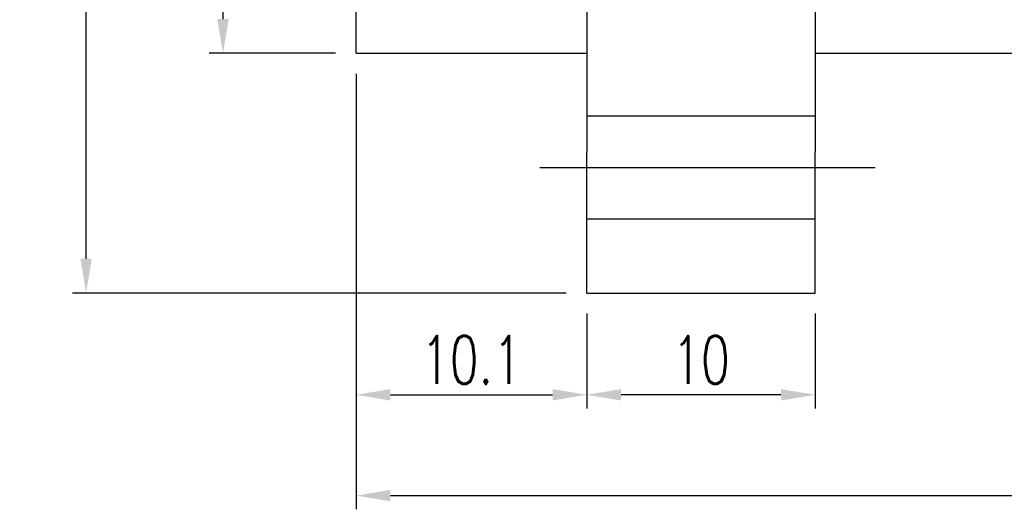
# Model space of a CAD drawing. Header units: millimetres. Extents: x 622 to 790, y 821 to 908.
# Tile 2 of 50: x 690 to 733, y 821 to 842. Entities that reach past the tile are written whole.
import ezdxf
from ezdxf.lldxf.tags import DXFTag

# ---------------------------------------------------------------- set-up
doc = ezdxf.new("R2010")
doc.units = ezdxf.units.MM
doc.header["$LTSCALE"] = 0.1
doc.layers.get('DEFPOINTS').update_dxf_attribs({"linetype": 'CONTINUOUS'})
doc.layers.add('layer 1', color=7, linetype='CONTINUOUS')
doc.styles.add('DIM-7', font='SIMPLEX.shx', dxfattribs={"width": 0.7, "bigfont": 'chineset.shx'})
tags = doc.linetypes.add('DASHED', pattern=[25.72, 12.86, -12.86]).pattern_tags.tags
tags[6:7] = [DXFTag(74, 4), DXFTag(75, 0), DXFTag(340, '0'), DXFTag(46, 0.0), DXFTag(50, 0.0), DXFTag(44, 0.0), DXFTag(45, 0.0)]
tags[4:5] = [DXFTag(74, 4), DXFTag(75, 0), DXFTag(340, '0'), DXFTag(46, 0.0), DXFTag(50, 0.0), DXFTag(44, 0.0), DXFTag(45, 0.0)]
doc.dimstyles.new('CNS', dxfattribs={"dimtxt": 3.5, "dimasz": 2.5, "dimexe": 1, "dimexo": 1.5, "dimgap": 0.09, "dimtad": 0, "dimdsep": 46, "dimtxsty": 'DIM-7', "dimcen": 0.09, "dimclrd": 1, "dimclre": 1, "dimclrt": 4, "dimadec": 0, "dimazin": 0, "dimtfac": 1, "dimtix": 1, "dimtmove": 2, "dimatfit": 3, "dimfxl": 1, "dimtvp": 0.971429, "dimtolj": 1, "dimarcsym": 0})

# ---------------------------------------------------------------- blocks, each defined once
blk = doc.blocks.new('*D5')
at = {"layer": 'DEFPOINTS', "color": 0, "transparency": 16777216}
for p in [(715.004, 830.137), (725.004, 830.137), (715.004, 825.683)]:
    blk.add_point(p, dxfattribs=at)
at = {"layer": 'layer 1', "lineweight": -2, "transparency": 16777216}
for p, q in [((715.004, 829.237), (715.004, 825.083)), ((725.004, 829.237), (725.004, 825.083)), ((723.504, 825.683), (716.504, 825.683))]:
    blk.add_line(p, q, dxfattribs=at)
at = {"layer": 'layer 1', "transparency": 16777216}
for points in [[(716.504, 825.933), (716.504, 825.433), (715.004, 825.683)], [(723.504, 825.933), (723.504, 825.433), (725.004, 825.683)]]:
    blk.add_solid(points, dxfattribs=at)
at = {"layer": 'layer 1', "transparency": 16777216, "insert": (720.004, 827.213), "char_height": 2.1, "attachment_point": 5, "style": 'DIM-7'}
blk.add_mtext('\\A1;10', dxfattribs=at)
blk = doc.blocks.new('*D6')
at = {"layer": 'DEFPOINTS', "color": 0, "transparency": 16777216}
for p in [(704.904, 840.637), (715.004, 830.137), (715.004, 825.683)]:
    blk.add_point(p, dxfattribs=at)
at = {"layer": 'layer 1', "lineweight": -2, "transparency": 16777216}
for p, q in [((704.904, 839.737), (704.904, 825.083)), ((715.004, 829.237), (715.004, 825.083)), ((706.404, 825.683), (713.504, 825.683))]:
    blk.add_line(p, q, dxfattribs=at)
at = {"layer": 'layer 1', "transparency": 16777216}
for points in [[(706.404, 825.933), (706.404, 825.433), (704.904, 825.683)], [(713.504, 825.933), (713.504, 825.433), (715.004, 825.683)]]:
    blk.add_solid(points, dxfattribs=at)
at = {"layer": 'layer 1', "transparency": 16777216, "insert": (709.954, 827.213), "char_height": 2.1, "attachment_point": 5, "style": 'DIM-7'}
blk.add_mtext('\\A1;10.1', dxfattribs=at)
blk = doc.blocks.new('*D7')
at = {"layer": 'DEFPOINTS', "color": 0, "transparency": 16777216}
for p in [(704.904, 840.637), (779.404, 840.637), (779.404, 821.269)]:
    blk.add_point(p, dxfattribs=at)
at = {"layer": 'layer 1', "lineweight": -2, "transparency": 16777216}
for p, q in [((704.904, 839.737), (704.904, 820.669)), ((779.404, 839.737), (779.404, 820.669)), ((706.404, 821.269), (777.904, 821.269))]:
    blk.add_line(p, q, dxfattribs=at)
at = {"layer": 'layer 1', "transparency": 16777216}
for points in [[(706.404, 821.519), (706.404, 821.019), (704.904, 821.269)], [(777.904, 821.519), (777.904, 821.019), (779.404, 821.269)]]:
    blk.add_solid(points, dxfattribs=at)
at = {"layer": 'layer 1', "transparency": 16777216, "insert": (742.154, 822.799), "char_height": 2.1, "attachment_point": 5, "style": 'DIM-7'}
blk.add_mtext('\\A1;74.5', dxfattribs=at)
blk = doc.blocks.new('*D8')
at = {"layer": 'DEFPOINTS', "color": 0, "transparency": 16777216}
for p in [(704.904, 872.637), (699.075, 840.637), (704.904, 840.637)]:
    blk.add_point(p, dxfattribs=at)
at = {"layer": 'layer 1', "lineweight": -2, "transparency": 16777216}
for p, q in [((704.004, 872.637), (698.475, 872.637)), ((699.075, 871.137), (699.075, 842.137)), ((704.004, 840.637), (698.475, 840.637))]:
    blk.add_line(p, q, dxfattribs=at)
at = {"layer": 'layer 1', "transparency": 16777216}
for points in [[(698.825, 871.137), (699.325, 871.137), (699.075, 872.637)], [(698.825, 842.137), (699.325, 842.137), (699.075, 840.637)]]:
    blk.add_solid(points, dxfattribs=at)
at = {"layer": 'layer 1', "transparency": 16777216, "insert": (697.545, 856.637), "char_height": 2.1, "attachment_point": 5, "rotation": 90, "style": 'DIM-7'}
blk.add_mtext('\\A1;%%C32', dxfattribs=at)
blk = doc.blocks.new('*D10')
at = {"layer": 'DEFPOINTS', "color": 0, "transparency": 16777216}
for p in [(693.082, 883.137), (715.004, 883.137), (715.004, 830.137)]:
    blk.add_point(p, dxfattribs=at)
at = {"layer": 'layer 1', "lineweight": -2, "transparency": 16777216}
for p, q in [((714.104, 883.137), (692.482, 883.137)), ((693.082, 831.637), (693.082, 881.637)), ((714.104, 830.137), (692.482, 830.137))]:
    blk.add_line(p, q, dxfattribs=at)
at = {"layer": 'layer 1', "transparency": 16777216}
for points in [[(692.832, 881.637), (693.332, 881.637), (693.082, 883.137)], [(692.832, 831.637), (693.332, 831.637), (693.082, 830.137)]]:
    blk.add_solid(points, dxfattribs=at)
at = {"layer": 'layer 1', "transparency": 16777216, "insert": (691.552, 856.637), "char_height": 2.1, "attachment_point": 5, "rotation": 90, "style": 'DIM-7'}
blk.add_mtext('\\A1;%%C53', dxfattribs=at)

msp = doc.modelspace()

# ---------------------------------------------------------------- linework, layer by layer
at = {"layer": 'layer 1', "linetype": 'Continuous'}
for p, q in [((715.004, 883.137), (715.004, 836.309)), ((725.004, 876.966), (725.004, 836.309)), ((704.904, 840.637), (704.904, 872.637)), ((704.904, 840.637), (715.004, 840.637)), ((725.004, 840.637), (779.404, 840.637)), ((715.004, 830.137), (715.004, 836.309)), ((725.004, 830.137), (725.004, 836.309)), ((715.004, 830.137), (725.004, 830.137))]:
    msp.add_line(p, q, dxfattribs=at)
at = {"layer": 'layer 1', "linetype": 'DASHED'}
for p, q in [((725.004, 837.887), (715.004, 837.887)), ((715.004, 833.387), (725.004, 833.387))]:
    msp.add_line(p, q, dxfattribs=at)
at = {"layer": 'layer 1'}
msp.add_line((712.95, 835.637), (727.633, 835.637), dxfattribs=at)

# ---------------------------------------------------------------- dimensions: what is measured, and where the dimension line sits
for base, p1, p2, picture, middle in [((693.082, 883.137), (715.004, 830.137), (715.004, 883.137), '*D10', (691.552, 856.637)), ((699.075, 840.637), (704.904, 872.637), (704.904, 840.637), '*D8', (697.545, 856.637))]:
    dim = msp.add_linear_dim(base=base, p1=p1, p2=p2, angle=90, text='%%C<>', dimstyle='CNS', override={"dimscale": 0.6, "dimgap": 0.8, "dimtad": 1, "dimclrd": 256, "dimclre": 256, "dimclrt": 256, "dimadec": 2, "dimazin": 2, "dimtmove": 1}, dxfattribs=at)
    dim.commit()
    dim.dimension.update_dxf_attribs({"geometry": picture, "text_midpoint": middle})
for base, p1, p2, picture, middle in [((715.004, 825.683), (704.904, 840.637), (715.004, 830.137), '*D6', (709.954, 827.213)), ((779.404, 821.269), (704.904, 840.637), (779.404, 840.637), '*D7', (742.154, 822.799)), ((715.004, 825.683), (725.004, 830.137), (715.004, 830.137), '*D5', (720.004, 827.213))]:
    dim = msp.add_linear_dim(base=base, p1=p1, p2=p2, dimstyle='CNS', override={"dimscale": 0.6, "dimgap": 0.8, "dimtad": 1, "dimclrd": 256, "dimclre": 256, "dimclrt": 256, "dimadec": 2, "dimazin": 2, "dimtmove": 1}, dxfattribs=at)
    dim.commit()
    dim.dimension.update_dxf_attribs({"geometry": picture, "text_midpoint": middle})

doc.saveas('drawing.dxf')
